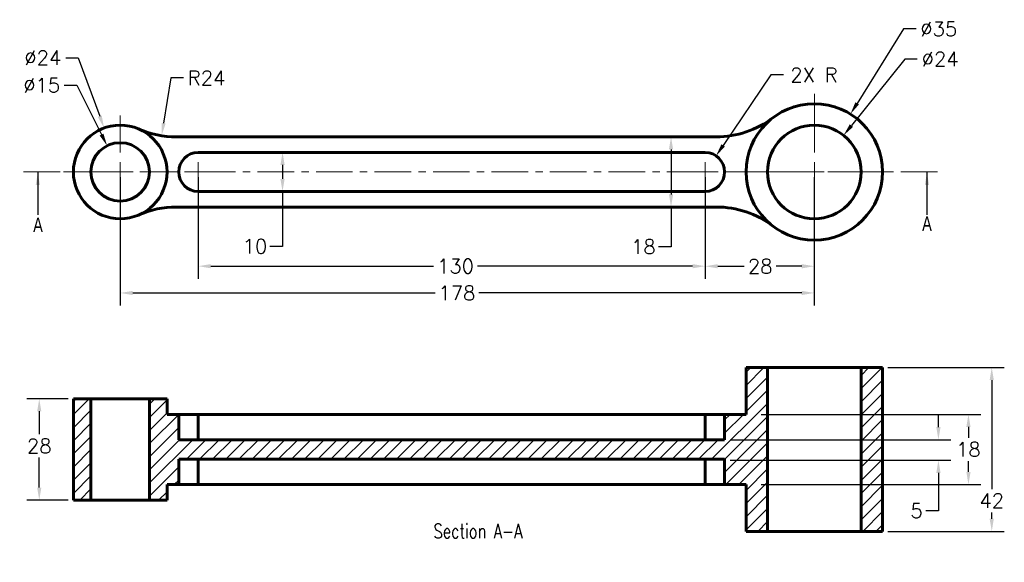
# Model space of a CAD drawing. Header units: inches. Extents: x 144 to 396, y 116 to 255.
import ezdxf

# ---------------------------------------------------------------- set-up
doc = ezdxf.new("R2010")
doc.units = ezdxf.units.IN
doc.header["$LTSCALE"] = 0.75
doc.linetypes.add('CENTER', pattern=[2, 1.25, -0.25, 0.25, -0.25])
doc.linetypes.add('CENTERX2', pattern=[20.32, 12.7, -2.54, 2.54, -2.54])
for name, color, linetype, lineweight in [('CEN', 7, 'CENTER', 15), ('DIM', 7, 'Continuous', 15), ('OBJ', 7, 'Continuous', 60)]:
    doc.layers.add(name, color=color, linetype=linetype, lineweight=lineweight)
doc.styles.add('ROMANS', font='romans.shx')
doc.styles.add('SLDTEXTSTYLE0', font='txt', dxfattribs={"width": 0.75})
doc.dimstyles.new('DIM2', dxfattribs={"dimscale": 0, "dimtxt": 0.08, "dimasz": 0.07, "dimexe": 0.07, "dimexo": 0.03, "dimgap": 0.025, "dimtad": 0, "dimtih": 1, "dimtoh": 1, "dimdec": 0, "dimzin": 0, "dimdsep": 46, "dimtxsty": 'ROMANS', "dimcen": 0, "dimadec": 0, "dimazin": 0, "dimtfac": 1, "dimtdec": 0, "dimtofl": 0, "dimtmove": 0, "dimatfit": 3, "dimfxl": 1, "dimtolj": 1, "dimtzin": 0, "dimarcsym": 0})
doc.dimstyles.new('DIM2$3', dxfattribs={"dimscale": 0, "dimtxt": 0.08, "dimasz": 0.07, "dimexe": 0.07, "dimexo": 0.03, "dimgap": 0.025, "dimtad": 0, "dimtih": 1, "dimtoh": 1, "dimdec": 0, "dimzin": 0, "dimdsep": 46, "dimtxsty": 'ROMANS', "dimcen": 0, "dimadec": 0, "dimazin": 0, "dimtfac": 1, "dimtdec": 0, "dimtofl": 0, "dimtmove": 0, "dimatfit": 3, "dimfxl": 1, "dimtolj": 1, "dimtzin": 0, "dimarcsym": 0})
doc.dimstyles.new('DIM2$4', dxfattribs={"dimscale": 0, "dimtxt": 0.08, "dimasz": 0.07, "dimexe": 0.07, "dimexo": 0.03, "dimgap": 0.025, "dimtad": 0, "dimtih": 1, "dimtoh": 1, "dimdec": 0, "dimzin": 0, "dimdsep": 46, "dimtxsty": 'ROMANS', "dimcen": 0, "dimadec": 0, "dimazin": 0, "dimtfac": 1, "dimtdec": 0, "dimtofl": 0, "dimtmove": 0, "dimatfit": 3, "dimfxl": 1, "dimtolj": 1, "dimtzin": 0, "dimarcsym": 0})

# ---------------------------------------------------------------- blocks, each defined once
blk = doc.blocks.new('*D14')
at = {"layer": 'DEFPOINTS', "color": 0}
for p in [(189.31, 216.18), (319.31, 216.18), (189.31, 192.01)]:
    blk.add_point(p, dxfattribs=at)
at = {"layer": 'DIM', "color": 0, "lineweight": -2}
for p, q in [((189.31, 214.8), (189.31, 188.79)), ((319.31, 214.8), (319.31, 188.79)), ((192.53, 192.01), (249.69, 192.01)), ((316.09, 192.01), (260.93, 192.01))]:
    blk.add_line(p, q, dxfattribs=at)
at = {"layer": 'DIM', "color": 0}
for points in [[(192.53, 192.54), (192.53, 191.47), (189.31, 192.01)], [(316.09, 192.54), (316.09, 191.47), (319.31, 192.01)]]:
    blk.add_solid(points, dxfattribs=at)
at = {"layer": 'DIM', "color": 0, "insert": (255.31, 192.01), "char_height": 3.679, "attachment_point": 5, "style": 'ROMANS'}
blk.add_mtext('\\A1;130', dxfattribs=at)
blk = doc.blocks.new('*D15')
at = {"layer": 'DEFPOINTS', "color": 0}
for p in [(148.55, 158), (157.31, 158), (157.31, 132)]:
    blk.add_point(p, dxfattribs=at)
at = {"layer": 'DIM', "color": 0, "lineweight": -2}
for p, q in [((155.93, 158), (145.33, 158)), ((148.55, 154.78), (148.55, 148.9)), ((148.55, 135.22), (148.55, 142.93)), ((155.93, 132), (145.33, 132))]:
    blk.add_line(p, q, dxfattribs=at)
at = {"layer": 'DIM', "color": 0}
for points in [[(148.02, 154.78), (149.09, 154.78), (148.55, 158)], [(148.02, 135.22), (149.09, 135.22), (148.55, 132)]]:
    blk.add_solid(points, dxfattribs=at)
at = {"layer": 'DIM', "color": 0, "insert": (148.55, 145.91), "char_height": 3.679, "attachment_point": 5, "style": 'ROMANS'}
blk.add_mtext('\\A1;28', dxfattribs=at)
blk = doc.blocks.new('*D16')
at = {"layer": 'DEFPOINTS', "color": 0}
for p in [(364.81, 166), (392.81, 166), (364.81, 124)]:
    blk.add_point(p, dxfattribs=at)
at = {"layer": 'DIM', "color": 0, "lineweight": -2}
for p, q in [((366.19, 166), (396.03, 166)), ((392.81, 162.78), (392.81, 134.84)), ((392.81, 127.22), (392.81, 128.86)), ((366.19, 124), (396.03, 124))]:
    blk.add_line(p, q, dxfattribs=at)
at = {"layer": 'DIM', "color": 0}
for points in [[(392.27, 162.78), (393.34, 162.78), (392.81, 166)], [(392.27, 127.22), (393.34, 127.22), (392.81, 124)]]:
    blk.add_solid(points, dxfattribs=at)
at = {"layer": 'DIM', "color": 0, "insert": (392.81, 131.85), "char_height": 3.679, "attachment_point": 5, "style": 'ROMANS'}
blk.add_mtext('\\A1;42', dxfattribs=at)
blk = doc.blocks.new('*D17')
at = {"layer": 'DEFPOINTS', "color": 0}
for p in [(332.31, 154), (386.83, 154), (332.31, 136)]:
    blk.add_point(p, dxfattribs=at)
at = {"layer": 'DIM', "color": 0, "lineweight": -2}
for p, q in [((333.69, 154), (390.05, 154)), ((386.83, 150.78), (386.83, 147.99)), ((386.83, 139.22), (386.83, 142.01)), ((333.69, 136), (390.05, 136))]:
    blk.add_line(p, q, dxfattribs=at)
at = {"layer": 'DIM', "color": 0}
for points in [[(386.3, 150.78), (387.37, 150.78), (386.83, 154)], [(386.3, 139.22), (387.37, 139.22), (386.83, 136)]]:
    blk.add_solid(points, dxfattribs=at)
at = {"layer": 'DIM', "color": 0, "insert": (386.83, 145), "char_height": 3.679, "attachment_point": 5, "style": 'ROMANS'}
blk.add_mtext('\\A1;18', dxfattribs=at)
blk = doc.blocks.new('SW_CENTERMARK6')
at = {"color": 7, "linetype": 'Continuous'}
for q in [(38.38, 106.03), (37.12, 104.78), (38.38, 103.53), (39.62, 104.78)]:
    blk.add_line((38.38, 104.78), q, dxfattribs=at)
blk = doc.blocks.new('SW_CENTERMARK5')
at = {"color": 7, "linetype": 'Continuous'}
for q in [(103.38, 106.03), (102.12, 104.78), (103.38, 103.53), (104.62, 104.78)]:
    blk.add_line((103.38, 104.78), q, dxfattribs=at)
blk = doc.blocks.new('SW_CENTERMARK1')
at = {"color": 7, "linetype": 'CENTERX2'}
for p, q in [((28.38, 107.28), (28.38, 112.03)), ((25.88, 104.78), (21.12, 104.78)), ((30.88, 104.78), (35.62, 104.78)), ((28.38, 102.28), (28.38, 97.53))]:
    blk.add_line(p, q, dxfattribs=at)
at = {"color": 7, "linetype": 'Continuous'}
for q in [(28.38, 106.03), (27.12, 104.78), (28.38, 103.53), (29.62, 104.78)]:
    blk.add_line((28.38, 104.78), q, dxfattribs=at)
blk = doc.blocks.new('SW_CENTERMARK0')
at = {"color": 7, "linetype": 'CENTERX2'}
for p, q in [((117.38, 107.28), (117.38, 114.78)), ((114.88, 104.78), (107.38, 104.78)), ((119.88, 104.78), (127.38, 104.78)), ((117.38, 102.28), (117.38, 94.78))]:
    blk.add_line(p, q, dxfattribs=at)
at = {"color": 7, "linetype": 'Continuous'}
for q in [(117.38, 106.03), (116.12, 104.78), (117.38, 103.53), (118.62, 104.78)]:
    blk.add_line((117.38, 104.78), q, dxfattribs=at)
blk = doc.blocks.new('*D18')
at = {"layer": 'DEFPOINTS', "color": 0}
for p in [(189.31, 221.18), (210.94, 221.18), (189.31, 211.18)]:
    blk.add_point(p, dxfattribs=at)
at = {"layer": 'DIM', "color": 0, "lineweight": -2}
for p, q in [((190.69, 221.18), (214.16, 221.18)), ((210.94, 217.96), (210.94, 214.4)), ((190.69, 211.18), (214.16, 211.18)), ((210.94, 211.18), (210.94, 197.08)), ((210.94, 197.08), (207.72, 197.08))]:
    blk.add_line(p, q, dxfattribs=at)
at = {"layer": 'DIM', "color": 0}
for points in [[(210.4, 217.96), (211.48, 217.96), (210.94, 221.18)], [(210.4, 214.4), (211.48, 214.4), (210.94, 211.18)]]:
    blk.add_solid(points, dxfattribs=at)
at = {"layer": 'DIM', "color": 0, "insert": (203.85, 197.08), "char_height": 3.679, "attachment_point": 5, "style": 'ROMANS'}
blk.add_mtext('\\A1;10', dxfattribs=at)
blk = doc.blocks.new('*D20')
at = {"layer": 'DEFPOINTS', "color": 0}
for p in [(183.7, 249.18), (179.92, 225.48)]:
    blk.add_point(p, dxfattribs=at)
at = {"layer": 'DIM', "color": 0, "lineweight": -2}
for p, q in [((182.28, 240.28), (180.43, 228.66)), ((185.5, 240.28), (182.28, 240.28))]:
    blk.add_line(p, q, dxfattribs=at)
at = {"layer": 'DIM', "color": 0}
blk.add_solid([(179.9, 228.75), (180.96, 228.58), (179.92, 225.48)], dxfattribs=at)
at = {"layer": 'DIM', "color": 0, "insert": (191.47, 240.28), "char_height": 3.679, "attachment_point": 5, "style": 'ROMANS'}
blk.add_mtext('\\A1;R24', dxfattribs=at)
blk = doc.blocks.new('*D21')
at = {"layer": 'DEFPOINTS', "color": 0}
for p in [(165.18, 227.45), (173.45, 204.92)]:
    blk.add_point(p, dxfattribs=at)
at = {"layer": 'DIM', "color": 0, "lineweight": -2}
for p, q in [((155.34, 245.46), (158.56, 245.46)), ((158.56, 245.46), (164.07, 230.47))]:
    blk.add_line(p, q, dxfattribs=at)
at = {"layer": 'DIM', "color": 0}
blk.add_solid([(164.57, 230.65), (163.56, 230.28), (165.18, 227.45)], dxfattribs=at)
at = {"layer": 'DIM', "color": 0, "insert": (149.46, 245.46), "char_height": 3.679, "attachment_point": 5, "style": 'ROMANS'}
blk.add_mtext('\\A1;∅24', dxfattribs=at)
blk = doc.blocks.new('*D22')
at = {"layer": 'DEFPOINTS', "color": 0}
for p in [(165.96, 222.89), (172.67, 209.47)]:
    blk.add_point(p, dxfattribs=at)
at = {"layer": 'DIM', "color": 0, "lineweight": -2}
for p, q in [((154.97, 238.43), (158.19, 238.43)), ((158.19, 238.43), (164.52, 225.77))]:
    blk.add_line(p, q, dxfattribs=at)
at = {"layer": 'DIM', "color": 0}
blk.add_solid([(165, 226.01), (164.04, 225.53), (165.96, 222.89)], dxfattribs=at)
at = {"layer": 'DIM', "color": 0, "insert": (149.18, 238.43), "char_height": 3.679, "attachment_point": 5, "style": 'ROMANS'}
blk.add_mtext('\\A1;∅15', dxfattribs=at)
blk = doc.blocks.new('*D23')
at = {"layer": 'DEFPOINTS', "color": 0}
for p in [(356.58, 231.03), (338.05, 201.34)]:
    blk.add_point(p, dxfattribs=at)
at = {"layer": 'DIM', "color": 0, "lineweight": -2}
for p, q in [((370.2, 252.86), (358.28, 233.76)), ((373.42, 252.86), (370.2, 252.86))]:
    blk.add_line(p, q, dxfattribs=at)
at = {"layer": 'DIM', "color": 0}
blk.add_solid([(357.83, 234.04), (358.74, 233.48), (356.58, 231.03)], dxfattribs=at)
at = {"layer": 'DIM', "color": 0, "insert": (379.21, 252.86), "char_height": 3.679, "attachment_point": 5, "style": 'ROMANS'}
blk.add_mtext('\\A1;∅35', dxfattribs=at)
blk = doc.blocks.new('*D24')
at = {"layer": 'DEFPOINTS', "color": 0}
for p in [(354.81, 225.55), (339.82, 206.81)]:
    blk.add_point(p, dxfattribs=at)
at = {"layer": 'DIM', "color": 0, "lineweight": -2}
for p, q in [((370.48, 245.13), (356.82, 228.07)), ((373.7, 245.13), (370.48, 245.13))]:
    blk.add_line(p, q, dxfattribs=at)
at = {"layer": 'DIM', "color": 0}
blk.add_solid([(356.4, 228.4), (357.24, 227.73), (354.81, 225.55)], dxfattribs=at)
at = {"layer": 'DIM', "color": 0, "insert": (379.58, 245.13), "char_height": 3.679, "attachment_point": 5, "style": 'ROMANS'}
blk.add_mtext('\\A1;∅24', dxfattribs=at)
blk = doc.blocks.new('*D25')
at = {"layer": 'DEFPOINTS', "color": 0}
for p in [(169.31, 216.18), (347.31, 216.18), (347.31, 185.14)]:
    blk.add_point(p, dxfattribs=at)
at = {"layer": 'DIM', "color": 0, "lineweight": -2}
for p, q in [((169.31, 214.8), (169.31, 181.92)), ((347.31, 214.8), (347.31, 181.92)), ((172.53, 185.14), (250.05, 185.14)), ((344.09, 185.14), (261.29, 185.14))]:
    blk.add_line(p, q, dxfattribs=at)
at = {"layer": 'DIM', "color": 0}
for points in [[(172.53, 185.68), (172.53, 184.6), (169.31, 185.14)], [(344.09, 185.68), (344.09, 184.6), (347.31, 185.14)]]:
    blk.add_solid(points, dxfattribs=at)
at = {"layer": 'DIM', "color": 0, "insert": (255.67, 185.14), "char_height": 3.679, "attachment_point": 5, "style": 'ROMANS'}
blk.add_mtext('\\A1;178', dxfattribs=at)
blk = doc.blocks.new('*D26')
at = {"layer": 'DEFPOINTS', "color": 0}
for p in [(324.31, 147.5), (324.31, 142.22), (379.13, 142.22)]:
    blk.add_point(p, dxfattribs=at)
at = {"layer": 'DIM', "color": 0, "lineweight": -2}
for p, q in [((379.13, 150.72), (379.13, 153.94)), ((325.69, 147.5), (382.35, 147.5)), ((325.69, 142.22), (382.35, 142.22)), ((379.13, 139), (379.13, 129.26)), ((379.13, 129.26), (375.91, 129.26))]:
    blk.add_line(p, q, dxfattribs=at)
at = {"layer": 'DIM', "color": 0}
for points in [[(378.59, 150.72), (379.67, 150.72), (379.13, 147.5)], [(378.59, 139), (379.67, 139), (379.13, 142.22)]]:
    blk.add_solid(points, dxfattribs=at)
at = {"layer": 'DIM', "color": 0, "insert": (373.53, 129.26), "char_height": 3.679, "attachment_point": 5, "style": 'ROMANS'}
blk.add_mtext('\\A1;5', dxfattribs=at)
blk = doc.blocks.new('*D29')
at = {"layer": 'DEFPOINTS', "color": 0}
for p in [(304.59, 225.18), (304.59, 207.18), (310.57, 207.18)]:
    blk.add_point(p, dxfattribs=at)
at = {"layer": 'DIM', "color": 0, "lineweight": -2}
for p, q in [((305.97, 225.18), (313.79, 225.18)), ((310.57, 221.96), (310.57, 210.4)), ((305.97, 207.18), (313.79, 207.18)), ((310.57, 207.18), (310.57, 196.98)), ((310.57, 196.98), (307.35, 196.98))]:
    blk.add_line(p, q, dxfattribs=at)
at = {"layer": 'DIM', "color": 0}
for points in [[(310.03, 221.96), (311.1, 221.96), (310.57, 225.18)], [(310.03, 210.4), (311.1, 210.4), (310.57, 207.18)]]:
    blk.add_solid(points, dxfattribs=at)
at = {"layer": 'DIM', "color": 0, "insert": (303.48, 196.98), "char_height": 3.679, "attachment_point": 5, "style": 'ROMANS'}
blk.add_mtext('\\A1;18', dxfattribs=at)
blk = doc.blocks.new('*D30')
at = {"layer": 'DEFPOINTS', "color": 0}
for p in [(319.31, 216.18), (347.31, 216.18), (319.31, 191.99)]:
    blk.add_point(p, dxfattribs=at)
at = {"layer": 'DIM', "color": 0, "lineweight": -2}
for p, q in [((319.31, 214.8), (319.31, 188.77)), ((347.31, 214.8), (347.31, 188.77)), ((322.53, 191.99), (329.3, 191.99)), ((344.09, 191.99), (337.56, 191.99))]:
    blk.add_line(p, q, dxfattribs=at)
at = {"layer": 'DIM', "color": 0}
for points in [[(322.53, 192.53), (322.53, 191.45), (319.31, 191.99)], [(344.09, 192.53), (344.09, 191.45), (347.31, 191.99)]]:
    blk.add_solid(points, dxfattribs=at)
at = {"layer": 'DIM', "color": 0, "insert": (333.43, 191.99), "char_height": 3.679, "attachment_point": 5, "style": 'ROMANS'}
blk.add_mtext('\\A1;28', dxfattribs=at)
blk = doc.blocks.new('*D31')
at = {"layer": 'DEFPOINTS', "color": 0}
for p in [(322.12, 220.32), (319.31, 216.18)]:
    blk.add_point(p, dxfattribs=at)
at = {"layer": 'DIM', "color": 0, "lineweight": -2}
for p, q in [((336.19, 241.07), (323.93, 222.99)), ((339.41, 241.07), (336.19, 241.07))]:
    blk.add_line(p, q, dxfattribs=at)
at = {"layer": 'DIM', "color": 0}
blk.add_solid([(323.48, 223.29), (324.37, 222.68), (322.12, 220.32)], dxfattribs=at)
at = {"layer": 'DIM', "color": 0, "insert": (347.22, 241.07), "char_height": 3.679, "attachment_point": 5, "style": 'ROMANS'}
blk.add_mtext('\\A1;2X R', dxfattribs=at)

msp = doc.modelspace()

# ---------------------------------------------------------------- hatches: boundary and pattern name
at = {"layer": 'DIM'}
h = msp.add_hatch(dxfattribs=at)
h.set_pattern_fill('ANSI31', color=256, scale=0.75, style=0)
h.paths.add_polyline_path([(161.81, 158), (157.31, 158), (157.31, 132), (161.81, 132)])
h.paths.add_polyline_path([(184.31, 154), (181.31, 154), (181.31, 158), (176.81, 158), (176.81, 132), (181.31, 132), (181.31, 136), (184.31, 136), (184.31, 142.5), (324.31, 142.5), (324.31, 136), (329.81, 136), (329.81, 124), (335.31, 124), (335.31, 166), (329.81, 166), (329.81, 154), (324.31, 154), (324.31, 147.5), (184.31, 147.5)])
h.paths.add_polyline_path([(364.81, 166), (359.31, 166), (359.31, 124), (364.81, 124)])

# ---------------------------------------------------------------- linework, layer by layer
at = {"layer": 'CEN', "ltscale": 10}
msp.add_line((378.9, 216.18), (143.53, 216.18), dxfattribs=at)
at = {"layer": 'OBJ'}
for p, q in [((183.7, 225.18), (322.15, 225.18)), ((319.31, 221.18), (189.31, 221.18)), ((189.31, 211.18), (319.31, 211.18)), ((183.7, 207.18), (322.15, 207.18)), ((329.81, 166), (335.31, 166)), ((329.81, 166), (329.81, 154)), ((359.31, 166), (335.31, 166)), ((335.31, 166), (335.31, 124)), ((359.31, 166), (364.81, 166)), ((359.31, 124), (359.31, 166)), ((364.81, 124), (364.81, 166)), ((157.31, 158), (157.31, 132)), ((181.31, 158), (157.31, 158)), ((161.81, 158), (161.81, 132)), ((176.81, 132), (176.81, 158)), ((181.31, 154), (181.31, 158)), ((181.31, 154), (184.31, 154)), ((184.31, 147.5), (184.31, 154)), ((189.31, 154), (184.31, 154)), ((319.31, 154), (189.31, 154)), ((189.31, 147.5), (189.31, 154)), ((324.31, 154), (319.31, 154)), ((319.31, 147.5), (319.31, 154)), ((324.31, 154), (329.81, 154)), ((324.31, 154), (324.31, 147.5)), ((184.31, 147.5), (324.31, 147.5)), ((184.31, 142.5), (184.31, 136)), ((184.31, 142.5), (324.31, 142.5)), ((189.31, 142.5), (189.31, 136)), ((319.31, 142.5), (319.31, 136)), ((324.31, 136), (324.31, 142.5)), ((181.31, 132), (181.31, 136)), ((181.31, 136), (184.31, 136)), ((189.31, 136), (184.31, 136)), ((319.31, 136), (189.31, 136)), ((324.31, 136), (319.31, 136)), ((324.31, 136), (329.81, 136)), ((329.81, 136), (329.81, 124)), ((181.31, 132), (157.31, 132)), ((329.81, 124), (335.31, 124)), ((359.31, 124), (335.31, 124)), ((359.31, 124), (364.81, 124))]:
    msp.add_line(p, q, dxfattribs=at)
for centre, radius in [((347.31, 216.18), 17.5), ((169.31, 216.18), 12), ((347.31, 216.18), 12), ((169.31, 216.18), 7.5)]:
    msp.add_circle(centre, radius, dxfattribs=at)
for centre, radius, start, end in [((322.15, 249.18), 24, 270, 307.3277), ((183.7, 249.18), 24, 246.4435, 270), ((189.31, 216.18), 5, 90, 270), ((319.31, 216.18), 5, 270, 90), ((183.7, 183.18), 24, 90, 113.5565), ((322.15, 183.18), 24, 52.6723, 90)]:
    msp.add_arc(centre, radius, start, end, dxfattribs=at)

# ---------------------------------------------------------------- block references
at = {"layer": 'CEN', "xscale": 2, "yscale": 2, "zscale": 2}
for name in ['SW_CENTERMARK0', 'SW_CENTERMARK1', 'SW_CENTERMARK6', 'SW_CENTERMARK5']:
    msp.add_blockref(name, (112.56, 6.62), dxfattribs=at)

# ---------------------------------------------------------------- texts
at = {"layer": 'DIM', "attachment_point": 2, "style": 'SLDTEXTSTYLE0'}
for s, insert, char_height in [('A', (376.2, 204.77), 3.7), ('A', (148.23, 204.45), 3.7), ('{\\Fromans.shx;Section A-A}', (261.06, 125.92), 3.699)]:
    msp.add_mtext(s, dxfattribs=dict(at, insert=insert, char_height=char_height))

# ---------------------------------------------------------------- dimensions: what is measured, and where the dimension line sits
at = {"layer": 'DIM'}
for p1, p2, picture, middle in [((338.05, 201.34), (356.58, 231.03), '*D23', (379.21, 252.86)), ((173.45, 204.92), (165.18, 227.45), '*D21', (149.46, 245.46)), ((339.82, 206.81), (354.81, 225.55), '*D24', (379.58, 245.13)), ((172.67, 209.47), (165.96, 222.89), '*D22', (149.18, 238.43))]:
    dim = msp.add_diameter_dim_2p(p1=p1, p2=p2, dimstyle='DIM2$3', override={"dimscale": 45.992848}, dxfattribs=at)
    dim.commit()
    dim.dimension.update_dxf_attribs({"geometry": picture, "text_midpoint": middle, "dimtype": 163})
dim = msp.add_radius_dim(center=(183.7, 249.18), mpoint=(179.92, 225.48), dimstyle='DIM2$4', override={"dimscale": 45.992848}, dxfattribs=at)
dim.commit()
dim.dimension.update_dxf_attribs({"geometry": '*D20', "text_midpoint": (191.47, 240.28), "dimtype": 164})
dim = msp.add_radius_dim(center=(319.31, 216.18), mpoint=(322.12, 220.32), text='2X R', dimstyle='DIM2$4', override={"dimscale": 45.992848}, dxfattribs=at)
dim.commit()
dim.dimension.update_dxf_attribs({"geometry": '*D31', "text_midpoint": (347.22, 241.07), "dimtype": 164})
for base, p1, p2, picture, middle in [((310.57, 207.18), (304.59, 225.18), (304.59, 207.18), '*D29', (303.48, 196.98)), ((210.94, 221.18), (189.31, 211.18), (189.31, 221.18), '*D18', (203.85, 197.08)), ((392.81, 166), (364.81, 124), (364.81, 166), '*D16', (392.81, 131.85)), ((379.13, 142.22), (324.31, 147.5), (324.31, 142.22), '*D26', (373.53, 129.26)), ((386.83, 154), (332.31, 136), (332.31, 154), '*D17', (386.83, 145))]:
    dim = msp.add_linear_dim(base=base, p1=p1, p2=p2, angle=90, dimstyle='DIM2', override={"dimscale": 45.992848}, dxfattribs=at)
    dim.commit()
    dim.dimension.update_dxf_attribs({"geometry": picture, "text_midpoint": middle, "dimtype": 160})
for base, p1, p2, picture, middle in [((347.31, 185.14), (169.31, 216.18), (347.31, 216.18), '*D25', (255.67, 185.14)), ((189.31, 192.01), (319.31, 216.18), (189.31, 216.18), '*D14', (255.31, 192.01)), ((319.31, 191.99), (347.31, 216.18), (319.31, 216.18), '*D30', (333.43, 191.99))]:
    dim = msp.add_linear_dim(base=base, p1=p1, p2=p2, dimstyle='DIM2', override={"dimscale": 45.992848}, dxfattribs=at)
    dim.commit()
    dim.dimension.update_dxf_attribs({"geometry": picture, "text_midpoint": middle, "dimtype": 160})
dim = msp.add_linear_dim(base=(148.55, 158), p1=(157.31, 132), p2=(157.31, 158), angle=90, text='28', dimstyle='DIM2', override={"dimscale": 45.992848}, dxfattribs=at)
dim.commit()
dim.dimension.update_dxf_attribs({"geometry": '*D15', "text_midpoint": (148.55, 145.91), "dimtype": 160})

# ---------------------------------------------------------------- leaders
for points in [[(148.18, 216.08), (148.18, 205.2)], [(376.19, 216.08), (376.19, 205.2)]]:
    msp.add_leader(points, dimstyle='DIM2', override={"dimscale": 45.992848}, dxfattribs=at)

doc.saveas('drawing.dxf')
